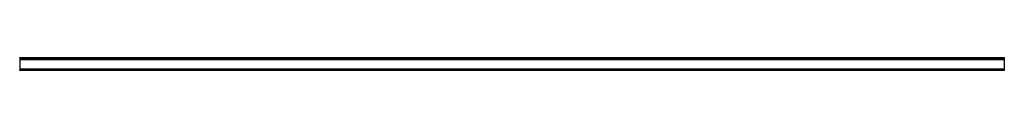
# Model space of a CAD drawing. Header units: millimetres. Extents: x 0 to 2500, y -33 to 0.
import ezdxf

# ---------------------------------------------------------------- set-up
doc = ezdxf.new("R2010")
doc.units = ezdxf.units.MM
doc.header["$LTSCALE"] = 10
doc.linetypes.add('ALLCAD_Strich', pattern=[0.2, 0.15, -0.05])
doc.layers.add('BESCH_KONT_sich_schn_ansi_2d', color=40, linetype='Continuous')

msp = doc.modelspace()

# ---------------------------------------------------------------- linework, layer by layer
at = {"layer": 'BESCH_KONT_sich_schn_ansi_2d', "linetype": 'ALLCAD_Strich', "extrusion": (0, 1, -2.22045e-16)}
for p, q in [((0, -1, 17), (0, 0, 17)), ((0, 0, 17), (2500, 0, 17)), ((2500, 0, 17), (2500, -1, 17)), ((2500, -1, 17), (0, -1, 17)), ((0, -1, 17), (0, -31.5, 17)), ((0, -2.5, 17), (2500, -2.5, 17)), ((0, -4.5, 17), (0, -4.5, 17)), ((0, -4.5, 17), (0, -4.5, 17)), ((0, -4.5, 17), (0, -4.5, 17)), ((0, -4.5, 17), (0, -4.5, 17)), ((0, -4.5, 17), (0, -4.5, 17)), ((0, -4.5, 17), (0, -4.5, 17)), ((0, -4.5, 17), (0, -4.5, 17)), ((0, -4.5, 17), (0, -4.5, 17)), ((0, -4.5, 17), (0, -4.5, 17)), ((0, -4.5, 17), (0, -4.5, 17)), ((0, -4.5, 17), (0, -4.5, 17)), ((0, -4.5, 17), (0, -4.5, 17)), ((0, -4.5, 17), (0, -4.5, 17)), ((0, -4.5, 17), (0, -4.5, 17)), ((0, -4.5, 17), (0, -4.5, 17)), ((0, -4.5, 17), (0, -4.5, 17)), ((0, -4.5, 17), (0, -4.5, 17)), ((0, -4.5, 17), (0, -4.5, 17)), ((0, -4.5, 17), (0, -4.5, 17)), ((0, -4.5, 17), (0, -4.5, 17)), ((0, -4.5, 17), (0, -4.5, 17)), ((0, -4.5, 17), (0, -4.5, 17)), ((0, -4.5, 17), (0, -4.5, 17)), ((0, -4.5, 17), (2500, -4.5, 17)), ((0, -5, 17), (2500, -5, 17)), ((2500, -1, 17), (2500, -31.5, 17)), ((0, -28.5, 17), (2500, -28.5, 17)), ((0, -29.5, 17), (2500, -29.5, 17)), ((0, -30, 17), (2500, -30, 17)), ((0, -31, 17), (2500, -31, 17)), ((0, -31.5, 17), (2500, -31.5, 17)), ((0, -33, 17), (0, -31.5, 17)), ((2500, -33, 17), (0, -33, 17)), ((2500, -31.5, 17), (2500, -33, 17))]:
    msp.add_line(p, q, dxfattribs=at)
at = {"layer": 'BESCH_KONT_sich_schn_ansi_2d', "linetype": 'ALLCAD_Strich', "extrusion": (0, -2.22045e-16, -1)}
for radius, start, end in [(0.00093, 90, 180), (0.00093, 180, 270), (0.00116, 90, 180), (0.00116, 180, 270), (0.00271, 0, 90), (0.00271, 270, 360), (0.00116, 90, 180), (0.00116, 180, 270), (0.00271, 0, 90), (0.00271, 270, 360)]:
    msp.add_arc((0, -4.5, -17), radius, start, end, dxfattribs=at)
at = {"layer": 'BESCH_KONT_sich_schn_ansi_2d', "linetype": 'ALLCAD_Strich'}
for radius, start, end in [(0.00217, 270, 0), (0.00217, 0, 90), (0.00271, 270, 360), (0.00271, 0, 90), (0.00116, 180, 270), (0.00116, 90, 180), (0.00271, 270, 360), (0.00271, 0, 90), (0.00116, 180, 270), (0.00116, 90, 180)]:
    msp.add_arc((0, -4.5, 17), radius, start, end, dxfattribs=at)

doc.saveas('drawing.dxf')
